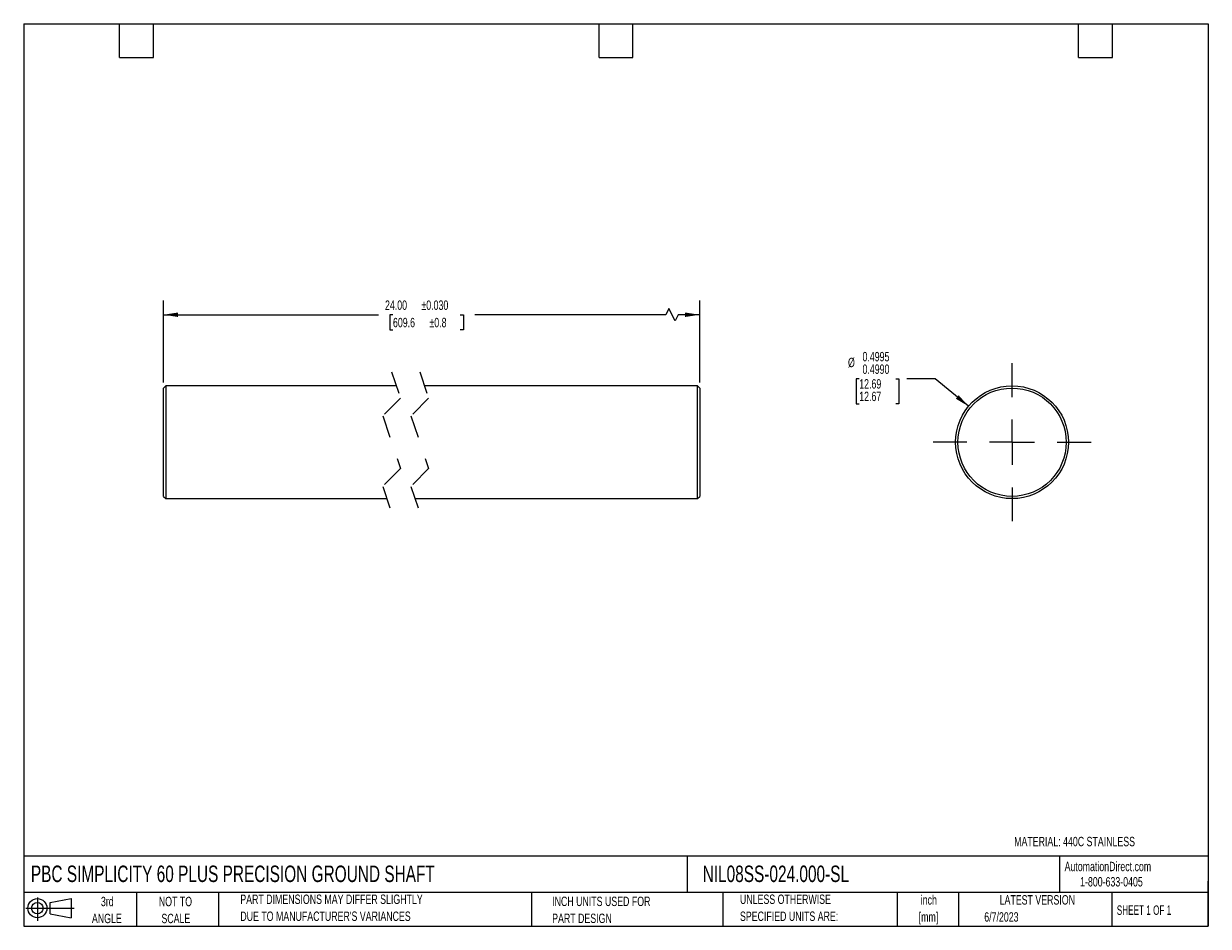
# Model space of a CAD drawing. Header units: inches. Extents: x 0.12 to 5.38, y 0.12 to 4.12.
import ezdxf

# ---------------------------------------------------------------- set-up
doc = ezdxf.new("R2010")
doc.units = ezdxf.units.IN
doc.header["$LTSCALE"] = 0.5
doc.header["$MEASUREMENT"] = 0
doc.linetypes.add('CENTERX2', pattern=[0.8, 0.5, -0.1, 0.1, -0.1])
doc.linetypes.add('HIDDEN', pattern=[0.075, 0.05, -0.025])
doc.layers.add('CENTER', color=40, linetype='CENTERX2')
doc.layers.add('SLD-DEFPOINTS', color=7, linetype='Continuous')
doc.layers.add('DIMENSIONS', color=140, linetype='Continuous', lineweight=25)
doc.layers.add('TEXT', color=140, linetype='Continuous', lineweight=25)
doc.styles.add('SLDTEXTSTYLE0', font='TXT', dxfattribs={"width": 0.7})
doc.styles.add('SLDTEXTSTYLE1', font='TXT', dxfattribs={"width": 0.65})
doc.dimstyles.new('SLDDIMSTYLE0', dxfattribs={"dimtxt": 0.04248, "dimasz": 0.065, "dimexe": 0, "dimexo": 0.0625, "dimgap": 0.01062, "dimtad": 0, "dimtih": 1, "dimtoh": 1, "dimrnd": 1e-09, "dimzin": 4, "dimdsep": 46, "dimtxsty": 'SLDTEXTSTYLE0', "dimsah": 1, "dimcen": 0.09, "dimadec": 0, "dimazin": 1, "dimtol": 1, "dimtp": 0.03, "dimtm": 0.03, "dimtfac": 1, "dimtdec": 3, "dimtofl": 0, "dimtmove": 0, "dimatfit": 3, "dimfxl": 0, "dimfrac": 2, "dimtolj": 1, "dimarcsym": 0})
doc.dimstyles.new('SLDDIMSTYLE1', dxfattribs={"dimtxt": 0.04248, "dimasz": 0.065, "dimexe": 0, "dimexo": 0.0625, "dimgap": 0.01062, "dimtad": 0, "dimtih": 1, "dimtoh": 1, "dimdec": 3, "dimrnd": 1e-09, "dimzin": 0, "dimdsep": 46, "dimtxsty": 'SLDTEXTSTYLE0', "dimsah": 1, "dimcen": 0, "dimadec": 0, "dimazin": 0, "dimlim": 1, "dimtp": -0.0005, "dimtm": 0.001, "dimtfac": 1, "dimtdec": 4, "dimtofl": 0, "dimtmove": 0, "dimatfit": 3, "dimfxl": 0, "dimfrac": 2, "dimtolj": 1, "dimtzin": 12, "dimarcsym": 0})

# ---------------------------------------------------------------- blocks, each defined once
blk = doc.blocks.new('Block11')
at = {"color": 7, "linetype": 'Continuous', "lineweight": 18}
for p, q in [((0, 0.0567), (0.2141, 0.0567)), ((0.051, 0.1045), (0.051, 0)), ((0.1079, 0.082), (0.2003, 0.0991)), ((0.1079, 0.0314), (0.1079, 0.082)), ((0.2003, 0.0991), (0.2003, 0.0144)), ((0.1079, 0.0314), (0.2003, 0.0144))]:
    blk.add_line(p, q, dxfattribs=at)
for radius in [0.0423, 0.0253]:
    blk.add_circle((0.051, 0.0567), radius, dxfattribs=at)
blk = doc.blocks.new('Block12')
at = {"layer": 'SLD-DEFPOINTS'}
blk.add_blockref('Block11', (0, 0), dxfattribs=at)
blk = doc.blocks.new('SW_NOTE_0')
at = {"layer": 'TEXT', "color": 0, "char_height": 0.04167, "attachment_point": 2, "style": 'SLDTEXTSTYLE0'}
for s, insert in [('inch', (0.0625, 0.0537)), ('[mm]', (0.0611, -0.0215))]:
    blk.add_mtext(s, dxfattribs=dict(at, insert=insert))
blk = doc.blocks.new('SW_NOTE_0_1')
at = {"layer": 'TEXT', "color": 0, "char_height": 0.041667, "attachment_point": 1, "style": 'SLDTEXTSTYLE0'}
for s, insert in [('UNLESS OTHERWISE', (0, 0.0537)), ('SPECIFIED UNITS ARE:', (0, -0.0215))]:
    blk.add_mtext(s, dxfattribs=dict(at, insert=insert))
blk = doc.blocks.new('SW_NOTE_0_2')
at = {"layer": 'TEXT', "color": 0, "char_height": 0.041667, "attachment_point": 1, "style": 'SLDTEXTSTYLE0'}
for s, insert in [('PART DIMENSIONS MAY DIFFER SLIGHTLY', (0, 0.0537)), ("DUE TO MANUFACTURER'S VARIANCES", (0, -0.0215))]:
    blk.add_mtext(s, dxfattribs=dict(at, insert=insert))
blk = doc.blocks.new('SW_NOTE_0_3')
at = {"layer": 'TEXT', "color": 0, "char_height": 0.04167, "attachment_point": 2, "style": 'SLDTEXTSTYLE0'}
for s, insert in [('NOT TO', (0.1035, 0.0537)), ('SCALE', (0.1054, -0.0215))]:
    blk.add_mtext(s, dxfattribs=dict(at, insert=insert))
blk = doc.blocks.new('SW_NOTE_0_4')
at = {"layer": 'TEXT', "color": 0, "char_height": 0.04167, "attachment_point": 2, "style": 'SLDTEXTSTYLE0'}
for s, insert in [('3rd', (0.0456, 0.0537)), ('ANGLE', (0.0437, -0.0215))]:
    blk.add_mtext(s, dxfattribs=dict(at, insert=insert))
blk = doc.blocks.new('SW_NOTE_0_5')
at = {"layer": 'TEXT', "color": 0, "char_height": 0.041667, "attachment_point": 1, "style": 'SLDTEXTSTYLE0'}
for s, insert in [('INCH UNITS USED FOR', (0, 0.0537)), ('PART DESIGN', (0, -0.0215))]:
    blk.add_mtext(s, dxfattribs=dict(at, insert=insert))
blk = doc.blocks.new('_D')
at = {"layer": 'DIMENSIONS'}
for p, q in [((0.7444, 2.5353), (0.7444, 2.8977)), ((3.1209, 2.5353), (3.1209, 2.8977)), ((0.7444, 2.8352), (1.6972, 2.8352)), ((1.7616, 2.8352), (1.7473, 2.8352)), ((1.7473, 2.8352), (1.7473, 2.7677)), ((2.0595, 2.8352), (2.0738, 2.8352)), ((2.0738, 2.8352), (2.0738, 2.7677)), ((2.9704, 2.8352), (2.1239, 2.8352)), ((2.9843, 2.863), (2.9704, 2.8352)), ((3.0121, 2.8075), (2.9843, 2.863)), ((3.0259, 2.8352), (3.0121, 2.8075)), ((3.1209, 2.8352), (3.0259, 2.8352)), ((1.7473, 2.7677), (1.7616, 2.7677)), ((2.0738, 2.7677), (2.0595, 2.7677))]:
    blk.add_line(p, q, dxfattribs=at)
for points in [[(0.7444, 2.8352), (0.8094, 2.8252), (0.8094, 2.8452)], [(3.1209, 2.8352), (3.0559, 2.8452), (3.0559, 2.8252)]]:
    blk.add_solid(points, dxfattribs=at)
at = {"layer": 'DIMENSIONS', "char_height": 0.04167, "attachment_point": 1, "style": 'SLDTEXTSTYLE0'}
for s, insert in [('24.00', (1.7263, 2.8985)), ('±0.030', (1.8878, 2.8985)), ('609.6', (1.7616, 2.8214)), ('±0.8', (1.9232, 2.8214))]:
    blk.add_mtext(s, dxfattribs=dict(at, insert=insert))
blk = doc.blocks.new('_D_1')
at = {"layer": 'DIMENSIONS'}
for p, q in [((3.828, 2.5516), (3.8137, 2.5516)), ((3.8137, 2.5516), (3.8137, 2.4405)), ((3.9895, 2.5516), (4.0038, 2.5516)), ((4.0038, 2.5516), (4.0038, 2.4405)), ((4.1643, 2.5516), (4.0393, 2.5516)), ((4.3125, 2.4294), (4.1643, 2.5516)), ((3.8137, 2.4405), (3.828, 2.4405)), ((4.0038, 2.4405), (3.9895, 2.4405))]:
    blk.add_line(p, q, dxfattribs=at)
blk.add_solid([(4.3125, 2.4294), (4.2687, 2.4784), (4.2559, 2.463)], dxfattribs=at)
at = {"layer": 'DIMENSIONS', "char_height": 0.04167, "attachment_point": 1, "style": 'SLDTEXTSTYLE0'}
for s, insert in [('%%c', (3.7782, 2.6446)), ('0.4995', (3.8424, 2.6704)), ('0.4990', (3.8424, 2.6148)), ('12.69', (3.828, 2.5497)), ('12.67', (3.828, 2.4942))]:
    blk.add_mtext(s, dxfattribs=dict(at, insert=insert))
blk = doc.blocks.new('SW_CENTERMARKSYMBOL_0')
at = {"layer": 'CENTER', "color": 0}
for p, q in [((0, 0.2), (0, 0.35)), ((0, 0), (0, 0.1)), ((-0.2, 0), (-0.35, 0)), ((0, 0), (-0.1, 0)), ((0, 0), (0, -0.1)), ((0, 0), (0.1, 0)), ((0.2, 0), (0.35, 0)), ((0, -0.2), (0, -0.35))]:
    blk.add_line(p, q, dxfattribs=at)

msp = doc.modelspace()

# ---------------------------------------------------------------- linework, layer by layer
at = {"color": 7, "linetype": 'HIDDEN', "lineweight": 18}
for p, q in [((1.7554, 2.5828), (1.7947, 2.4659)), ((1.8804, 2.5828), (1.9197, 2.4659)), ((1.7947, 2.4659), (1.716, 2.3872)), ((1.9197, 2.4659), (1.841, 2.3872)), ((1.716, 2.3872), (1.7947, 2.1534)), ((1.841, 2.3872), (1.9197, 2.1534)), ((1.7947, 2.1534), (1.716, 2.0747)), ((1.9197, 2.1534), (1.841, 2.0747)), ((1.716, 2.0747), (1.7554, 1.9578)), ((1.841, 2.0747), (1.8804, 1.9578))]:
    msp.add_line(p, q, dxfattribs=at)
for p, q in [((0.7544, 2.5203), (0.7444, 2.5103)), ((1.7764, 2.5203), (0.7544, 2.5203)), ((0.7544, 2.5203), (0.7544, 2.0203)), ((3.1109, 2.5203), (1.9014, 2.5203)), ((3.1209, 2.5103), (3.1109, 2.5203)), ((3.1109, 2.0203), (3.1109, 2.5203)), ((0.7444, 2.0303), (0.7444, 2.5103)), ((3.1209, 2.5103), (3.1209, 2.0303)), ((0.7444, 2.0303), (0.7544, 2.0203)), ((0.7544, 2.0203), (1.7343, 2.0203)), ((1.8593, 2.0203), (3.1109, 2.0203)), ((3.1109, 2.0203), (3.1209, 2.0303))]:
    msp.add_line(p, q)
for radius in [0.25, 0.24]:
    msp.add_circle((4.5053, 2.2703), radius)
at = {"layer": 'TEXT'}
for p, q in [((0.125, 4.125), (5.375, 4.125)), ((0.125, 4.125), (0.125, 0.125)), ((0.55, 3.975), (0.55, 4.125)), ((0.7, 3.975), (0.7, 4.125)), ((2.675, 3.975), (2.675, 4.125)), ((2.825, 3.975), (2.825, 4.125)), ((4.8, 3.975), (4.8, 4.125)), ((4.95, 3.975), (4.95, 4.125)), ((5.375, 4.125), (5.375, 0.125)), ((0.55, 3.975), (0.7, 3.975)), ((2.675, 3.975), (2.825, 3.975)), ((4.8, 3.975), (4.95, 3.975)), ((5.375, 0.4356), (0.125, 0.4356)), ((3.0661, 0.4356), (3.0661, 0.275)), ((4.7161, 0.4356), (4.7161, 0.275)), ((5.375, 0.125), (5.375, 0.325)), ((5.375, 0.275), (0.125, 0.275)), ((0.625, 0.275), (0.625, 0.125)), ((0.9884, 0.275), (0.9884, 0.125)), ((2.3749, 0.275), (2.3749, 0.125)), ((3.224, 0.275), (3.224, 0.125)), ((3.9965, 0.275), (3.9965, 0.125)), ((4.268, 0.275), (4.268, 0.125)), ((4.9478, 0.275), (4.9478, 0.125)), ((0.125, 0.125), (5.375, 0.125))]:
    msp.add_line(p, q, dxfattribs=at)

# ---------------------------------------------------------------- block references
at = {"layer": 'CENTER'}
msp.add_blockref('SW_CENTERMARKSYMBOL_0', (4.5053, 2.2703), dxfattribs=at)
at = {"layer": 'SLD-DEFPOINTS'}
msp.add_blockref('Block12', (0.1346, 0.1487), dxfattribs=at)
at = {"layer": 'TEXT'}
for name, p in [('SW_NOTE_0_2', (1.085, 0.212)), ('SW_NOTE_0_1', (3.2994, 0.212)), ('SW_NOTE_0', (4.0738, 0.2091)), ('SW_NOTE_0_4', (0.4498, 0.2021)), ('SW_NOTE_0_3', (0.694, 0.2021)), ('SW_NOTE_0_5', (2.4671, 0.2027))]:
    msp.add_blockref(name, p, dxfattribs=at)

# ---------------------------------------------------------------- texts
for s, insert, char_height, attachment_point, style in [('MATERIAL: 440C STAINLESS', (4.5147, 0.5215), 0.041667, 1, 'SLDTEXTSTYLE0'), ('PBC SIMPLICITY 60 PLUS PRECISION GROUND SHAFT', (0.1568, 0.3941), 0.072917, 1, 'SLDTEXTSTYLE0'), ('NIL08SS-024.000-SL', (3.134, 0.3941), 0.072917, 1, 'SLDTEXTSTYLE0'), ('AutomationDirect.com', (4.7381, 0.411), 0.041667, 1, 'SLDTEXTSTYLE0'), ('1-800-633-0405', (4.8069, 0.3432), 0.041667, 1, 'SLDTEXTSTYLE0'), ('LATEST VERSION', (4.6172, 0.2631), 0.041667, 2, 'SLDTEXTSTYLE0'), ('SHEET 1 OF 1', (4.9693, 0.2175), 0.041667, 1, 'SLDTEXTSTYLE1'), ('6/7/2023', (4.3821, 0.1873), 0.04167, 1, 'SLDTEXTSTYLE0')]:
    msp.add_mtext(s, dxfattribs=dict(at, insert=insert, char_height=char_height, attachment_point=attachment_point, style=style))

# ---------------------------------------------------------------- dimensions: what is measured, and where the dimension line sits
at = {"layer": 'DIMENSIONS'}
dim = msp.add_linear_dim(base=(0.7444, 2.8352), p1=(3.1209, 2.5103), p2=(0.7444, 2.5103), text='24.00MAX', dimstyle='SLDDIMSTYLE0', dxfattribs=at)
dim.commit()
dim.dimension.update_dxf_attribs({"geometry": '_D', "text_midpoint": (1.9106, 2.8352), "dimtype": 160})
dim = msp.add_diameter_dim_2p(p1=(4.6982, 2.1112), p2=(4.3125, 2.4294), dimstyle='SLDDIMSTYLE1', dxfattribs=at)
dim.commit()
dim.dimension.update_dxf_attribs({"geometry": '_D_1', "text_midpoint": (3.9087, 2.5516), "dimtype": 163})

doc.saveas('drawing.dxf')
